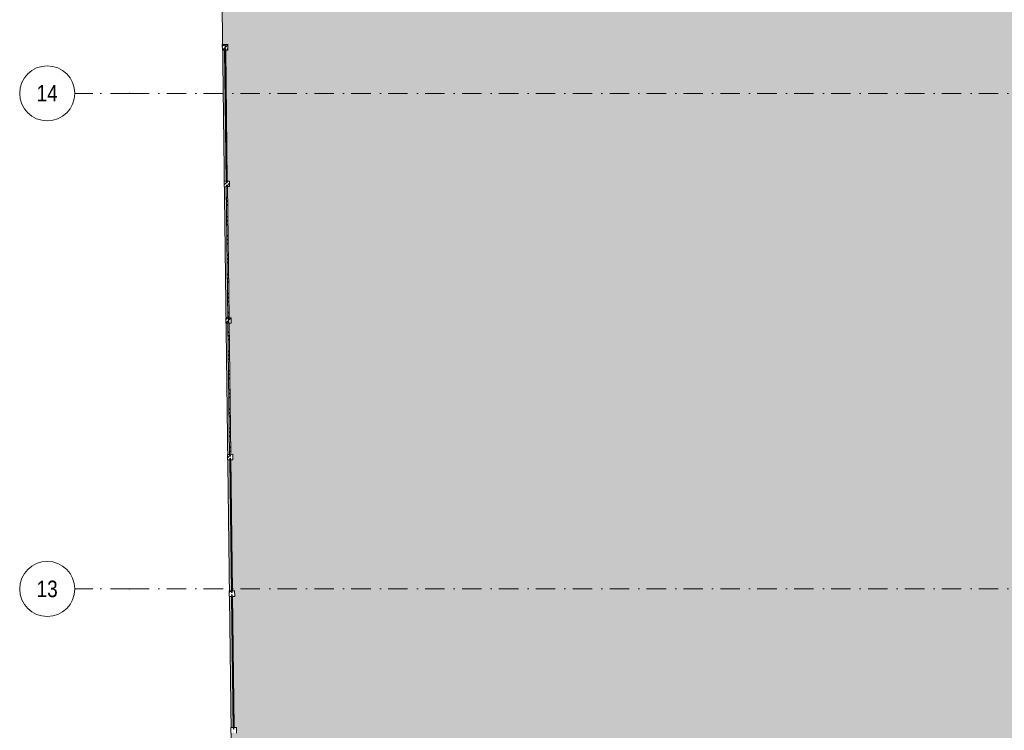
# Model space of a CAD drawing. Header units: millimetres. Extents: x -59761 to 112741, y -57975 to 46221.
# Tile 58 of 256: x -59761 to -41879, y 6434 to 19337. Entities that reach past the tile are written whole.
import ezdxf

# ---------------------------------------------------------------- set-up
doc = ezdxf.new("R2010")
doc.units = ezdxf.units.MM
doc.linetypes.add('Wipeout_Contour', pattern=[1000, 0, -1000])
doc.linetypes.add('Штрихпунктирная', pattern=[670.277762, 352.777767, -176.388884, 0, -141.111112])
for name, color, linetype in [('2D - Зонирования', 7, 'Continuous'), ('Местность - Граница участка', 7, 'Continuous'), ('Местность - Забор', 7, 'Continuous'), ('Элемент Модели - Оси', 2, 'Continuous')]:
    doc.layers.add(name, color=color, linetype=linetype)
doc.styles.add('СГЕНЕРИР_СТИЛЬ_6', font='ARIALN.TTF')
doc.linetypes.add('С Квадратами', pattern='A,0,[6,АР 2 Архитектурные решения dwg1.Shx,S=15.679009,R=0,X=0,Y=0],-1975.555086,0', length=1975.555086)
pattern_1 = [(45, (-45000, -54000), (-176.7767, 176.7767), []), (45, (-45035.36, -53964.64), (-176.7767, 176.7767), []), (45, (-45070.7, -53929.3), (-176.7767, 176.7767), [])]

msp = doc.modelspace()

# ---------------------------------------------------------------- hatches: boundary and pattern name
at = {"layer": '2D - Зонирования', "linetype": 'Continuous', "lineweight": 0}
msp.add_hatch(color=255, dxfattribs=at).paths.add_polyline_path([(-55347.43, -39762.31), (-18842.26, -39151.01), (-18943.58, -38206.96), (-9054.66, -37740.31), (-9597.52, -8195.44), (-17586.84, -8062.63), (-17806.12, 16976.59), (-56422.34, 46220.98), (-56249.55, 32660.99)])

# ---------------------------------------------------------------- linework, layer by layer
at = {"layer": '2D - Зонирования', "color": 7, "linetype": 'Continuous', "lineweight": 15, "flags": 128}
msp.add_lwpolyline([(-55347.43, -39762.31), (-18842.26, -39151.01), (-18943.58, -38206.96), (-9054.66, -37740.31), (-9597.52, -8195.44), (-17586.84, -8062.63), (-17806.12, 16976.59), (-56422.34, 46220.98), (-56249.55, 32660.99)], close=True, dxfattribs=at)
at = {"layer": 'Местность - Граница участка', "color": 7, "linetype": 'С Квадратами', "lineweight": 0}
msp.add_lwpolyline([(-55347.43, -39762.31), (-18842.26, -39151.01), (-18943.58, -38206.96), (-9054.66, -37740.31), (-9597.52, -8195.44), (-17586.84, -8062.63), (-17806.12, 16976.59), (-56422.34, 46220.98), (-56249.55, 32660.99)], close=True, dxfattribs=at)
at = {"layer": 'Элемент Модели - Оси', "color": 7, "linetype": 'Штрихпунктирная', "lineweight": 15}
for p, q in [((-57760.58, 18000), (-58760.58, 18000)), ((-57760.58, 18000), (110650, 18000)), ((-57760.58, 9000), (-58760.58, 9000)), ((-57760.58, 9000), (110650, 9000))]:
    msp.add_line(p, q, dxfattribs=at)
at = {"layer": 'Элемент Модели - Оси', "color": 7, "linetype": 'Continuous', "lineweight": 15}
for centre in [(-59260.58, 18000), (-59260.58, 9000)]:
    msp.add_circle(centre, 500, dxfattribs=at)
at = {"layer": 'Элемент Модели - Оси', "color": 7, "linetype": 'Штрихпунктирная', "lineweight": 15}
for p in [(-57760.58, 18000), (-57760.58, 18000), (-57760.58, 9000), (-57760.58, 9000)]:
    msp.add_point(p, dxfattribs=at)

# ---------------------------------------------------------------- texts
at = {"layer": 'Элемент Модели - Оси', "color": 7, "lineweight": 15, "char_height": 300, "attachment_point": 4, "style": 'СГЕНЕРИР_СТИЛЬ_6'}
for s, insert in [('\\A1;{\\pql;\\pt0;\\fArial Narrow|b0|i0|c204|p34;14}', (-59452.58, 18002.26)), ('\\A1;{\\pql;\\pt0;\\fArial Narrow|b0|i0|c204|p34;13}', (-59452.58, 8999.61))]:
    msp.add_mtext(s, dxfattribs=dict(at, insert=insert))

# ---------------------------------------------------------------- next in the draw order: wipeouts: each hides what was drawn before it
at = {"color": 254, "linetype": 'Wipeout_Contour', "lineweight": 0, "ltscale": 29000107.42136499}
msp.add_wipeout([(-56039.73, 18785.63), (-56009.96, 16405.19), (-56004.96, 16405.25), (-56004.58, 16375.26), (-55994.58, 16375.38), (-55994.96, 16405.38), (-55989.96, 16405.44), (-56019.73, 18785.88), (-56024.73, 18785.82), (-56025.11, 18815.81), (-56035.11, 18815.69), (-56034.73, 18785.69)], dxfattribs=at).dxf.layer = 'Местность - Забор'

# ---------------------------------------------------------------- next in the draw order: wipeouts: each hides what was drawn before it
at = {"color": 254, "linetype": 'Wipeout_Contour', "lineweight": 0, "ltscale": 29003804.13676298}
msp.add_wipeout([(-56008.71, 16305.2), (-55978.93, 13924.76), (-55973.93, 13924.83), (-55973.56, 13894.83), (-55963.56, 13894.95), (-55963.93, 13924.95), (-55958.93, 13925.01), (-55988.71, 16305.45), (-55993.71, 16305.39), (-55994.08, 16335.39), (-56004.08, 16335.26), (-56003.71, 16305.26)], dxfattribs=at).dxf.layer = 'Местность - Забор'

# ---------------------------------------------------------------- next in the draw order: linework, layer by layer
at = {"layer": 'Местность - Забор', "color": 7, "linetype": 'Continuous', "lineweight": 15, "flags": 128}
for points in [[(-56039.73, 18785.63), (-56009.96, 16405.19)], [(-56019.73, 18785.88), (-55989.96, 16405.44)]]:
    msp.add_lwpolyline(points, dxfattribs=at)

# ---------------------------------------------------------------- next in the draw order: wipeouts: each hides what was drawn before it
at = {"color": 254, "linetype": 'Wipeout_Contour', "lineweight": 0, "ltscale": 29007530.92848201}
msp.add_wipeout([(-55977.68, 13824.77), (-55947.9, 11444.34), (-55942.91, 11444.4), (-55942.53, 11414.4), (-55932.53, 11414.53), (-55932.91, 11444.52), (-55927.91, 11444.59), (-55957.68, 13825.02), (-55962.68, 13824.96), (-55963.06, 13854.96), (-55973.06, 13854.83), (-55972.68, 13824.84)], dxfattribs=at).dxf.layer = 'Местность - Забор'

# ---------------------------------------------------------------- next in the draw order: linework, layer by layer
at = {"layer": 'Местность - Забор', "color": 7, "linetype": 'Continuous', "lineweight": 15, "flags": 128}
for points in [[(-56008.71, 16305.2), (-55978.93, 13924.76)], [(-55988.71, 16305.45), (-55958.93, 13925.01)]]:
    msp.add_lwpolyline(points, dxfattribs=at)

# ---------------------------------------------------------------- next in the draw order: wipeouts: each hides what was drawn before it
at = {"color": 254, "linetype": 'Wipeout_Contour', "lineweight": 0, "ltscale": 29011287.78466231}
msp.add_wipeout([(-55941.65, 11344.41), (-55946.65, 11344.35), (-55916.88, 8963.91), (-55911.88, 8963.97), (-55911.5, 8933.97), (-55901.5, 8934.1), (-55901.88, 8964.1), (-55896.88, 8964.16), (-55926.66, 11344.6), (-55931.66, 11344.53), (-55932.03, 11374.53), (-55942.03, 11374.41)], dxfattribs=at).dxf.layer = 'Местность - Забор'

# ---------------------------------------------------------------- next in the draw order: linework, layer by layer
at = {"layer": 'Местность - Забор', "color": 7, "linetype": 'Continuous', "lineweight": 15, "flags": 128}
for points in [[(-55977.68, 13824.77), (-55947.9, 11444.34)], [(-55957.68, 13825.02), (-55927.91, 11444.59)]]:
    msp.add_lwpolyline(points, dxfattribs=at)

# ---------------------------------------------------------------- next in the draw order: wipeouts: each hides what was drawn before it
at = {"color": 254, "linetype": 'Wipeout_Contour', "lineweight": 0, "ltscale": 29015074.69369728}
msp.add_wipeout([(-55910.63, 8863.98), (-55915.63, 8863.92), (-55885.85, 6483.48), (-55880.85, 6483.54), (-55880.48, 6453.55), (-55870.48, 6453.67), (-55870.85, 6483.67), (-55865.85, 6483.73), (-55895.63, 8864.17), (-55900.63, 8864.11), (-55901, 8894.1), (-55911, 8893.98)], dxfattribs=at).dxf.layer = 'Местность - Забор'

# ---------------------------------------------------------------- next in the draw order: linework, layer by layer
at = {"layer": 'Местность - Забор', "color": 7, "linetype": 'Continuous', "lineweight": 15, "flags": 128}
for points in [[(-55946.65, 11344.35), (-55916.88, 8963.91)], [(-55926.66, 11344.6), (-55896.88, 8964.16)], [(-55915.63, 8863.92), (-55885.85, 6483.48)], [(-55895.63, 8864.17), (-55865.85, 6483.73)]]:
    msp.add_lwpolyline(points, dxfattribs=at)

# ---------------------------------------------------------------- next in the draw order: wipeouts: each hides what was drawn before it
at = {"color": 254, "linetype": 'Wipeout_Contour', "lineweight": 0, "ltscale": 9671691.603144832}
msp.add_wipeout([(-55896.01, 8894.17), (-55916, 8893.92), (-55885.48, 6453.48), (-55865.48, 6453.73)], dxfattribs=at).dxf.layer = 'Местность - Забор'

# ---------------------------------------------------------------- next in the draw order: hatches: boundary and pattern name
at = {"layer": 'Местность - Забор', "linetype": 'Continuous', "lineweight": 5}
h = msp.add_hatch(dxfattribs=at)
h.set_pattern_fill('АЛЮМИНИЙ_000D', style=0, pattern_type=2)
h.set_pattern_definition(pattern_1)
h.paths.add_polyline_path([(-55896.01, 8894.17), (-55916, 8893.92), (-55885.48, 6453.48), (-55865.48, 6453.73)])

# ---------------------------------------------------------------- next in the draw order: linework, layer by layer
at = {"layer": 'Местность - Забор', "color": 7, "linetype": 'Continuous', "lineweight": 15, "flags": 128}
msp.add_lwpolyline([(-55896.01, 8894.17), (-55916, 8893.92), (-55885.48, 6453.48), (-55865.48, 6453.73)], close=True, dxfattribs=at)

# ---------------------------------------------------------------- next in the draw order: wipeouts: each hides what was drawn before it
at = {"color": 254, "linetype": 'Wipeout_Contour', "lineweight": 0, "ltscale": 9670429.300118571}
msp.add_wipeout([(-55927.03, 11374.59), (-55947.03, 11374.34), (-55916.5, 8933.91), (-55896.51, 8934.16)], dxfattribs=at).dxf.layer = 'Местность - Забор'
at = {"color": 254, "linetype": 'Wipeout_Contour', "lineweight": 0, "ltscale": 29016975.90017409}
msp.add_wipeout([(-55879.98, 6413.55), (-55869.98, 6413.68), (-55869.6, 6383.68), (-55824.61, 6384.24), (-55825.86, 6484.23), (-55870.85, 6483.67), (-55870.48, 6453.67), (-55880.48, 6453.55), (-55880.85, 6483.54), (-55925.85, 6482.98), (-55924.6, 6382.99), (-55879.6, 6383.55)], dxfattribs=at).dxf.layer = 'Местность - Забор'

# ---------------------------------------------------------------- next in the draw order: hatches: boundary and pattern name
at = {"layer": 'Местность - Забор', "linetype": 'Continuous', "lineweight": 5}
h = msp.add_hatch(dxfattribs=at)
h.set_pattern_fill('АЛЮМИНИЙ_000D', style=0, pattern_type=2)
h.set_pattern_definition(pattern_1)
h.paths.add_polyline_path([(-55927.03, 11374.59), (-55947.03, 11374.34), (-55916.5, 8933.91), (-55896.51, 8934.16)])

# ---------------------------------------------------------------- next in the draw order: linework, layer by layer
at = {"layer": 'Местность - Забор', "color": 7, "linetype": 'Continuous', "lineweight": 15}
for p, q in [((-55880.85, 6483.54), (-55925.85, 6482.98)), ((-55925.85, 6482.98), (-55924.6, 6382.99)), ((-55880.85, 6483.54), (-55880.48, 6453.55)), ((-55870.48, 6453.67), (-55880.48, 6453.55)), ((-55825.86, 6484.23), (-55870.85, 6483.67)), ((-55870.85, 6483.67), (-55870.48, 6453.67)), ((-55825.86, 6484.23), (-55824.61, 6384.24))]:
    msp.add_line(p, q, dxfattribs=at)
at = {"layer": 'Местность - Забор', "color": 7, "linetype": 'Continuous', "lineweight": 15, "flags": 128}
msp.add_lwpolyline([(-55927.03, 11374.59), (-55947.03, 11374.34), (-55916.5, 8933.91), (-55896.51, 8934.16)], close=True, dxfattribs=at)

# ---------------------------------------------------------------- next in the draw order: wipeouts: each hides what was drawn before it
at = {"color": 254, "linetype": 'Wipeout_Contour', "lineweight": 0, "ltscale": 9669177.01473434}
msp.add_wipeout([(-55958.06, 13855.02), (-55978.05, 13854.77), (-55947.53, 11414.34), (-55927.53, 11414.59)], dxfattribs=at).dxf.layer = 'Местность - Забор'
at = {"color": 254, "linetype": 'Wipeout_Contour', "lineweight": 0, "ltscale": 29013173.96761235}
msp.add_wipeout([(-55911, 8893.98), (-55901, 8894.1), (-55900.63, 8864.11), (-55855.63, 8864.67), (-55856.88, 8964.66), (-55901.88, 8964.1), (-55901.5, 8934.1), (-55911.5, 8933.97), (-55911.88, 8963.97), (-55956.88, 8963.41), (-55955.63, 8863.42), (-55910.63, 8863.98)], dxfattribs=at).dxf.layer = 'Местность - Забор'

# ---------------------------------------------------------------- next in the draw order: hatches: boundary and pattern name
at = {"layer": 'Местность - Забор', "linetype": 'Continuous', "lineweight": 5}
h = msp.add_hatch(dxfattribs=at)
h.set_pattern_fill('АЛЮМИНИЙ_000D', style=0, pattern_type=2)
h.set_pattern_definition(pattern_1)
h.paths.add_polyline_path([(-55958.06, 13855.02), (-55978.05, 13854.77), (-55947.53, 11414.34), (-55927.53, 11414.59)])
h = msp.add_hatch(dxfattribs=at)
h.set_pattern_fill('АЛЮМИНИЙ_000D', style=0, pattern_type=2)
h.set_pattern_definition(pattern_1)
h.paths.add_polyline_path([(-55911, 8893.98), (-55901, 8894.1), (-55900.63, 8864.11), (-55855.63, 8864.67), (-55856.88, 8964.66), (-55901.88, 8964.1), (-55901.5, 8934.1), (-55911.5, 8933.97), (-55911.88, 8963.97), (-55956.88, 8963.41), (-55955.63, 8863.42), (-55910.63, 8863.98)])

# ---------------------------------------------------------------- next in the draw order: linework, layer by layer
at = {"layer": 'Местность - Забор', "color": 7, "linetype": 'Continuous', "lineweight": 15}
for p, q in [((-55911.88, 8963.97), (-55956.88, 8963.41)), ((-55956.88, 8963.41), (-55955.63, 8863.42)), ((-55911.88, 8963.97), (-55911.5, 8933.97)), ((-55856.88, 8964.66), (-55901.88, 8964.1)), ((-55901.88, 8964.1), (-55901.5, 8934.1)), ((-55856.88, 8964.66), (-55855.63, 8864.67)), ((-55910.63, 8863.98), (-55955.63, 8863.42)), ((-55901.5, 8934.1), (-55911.5, 8933.97)), ((-55901, 8894.1), (-55911, 8893.98)), ((-55911, 8893.98), (-55910.63, 8863.98)), ((-55901, 8894.1), (-55900.63, 8864.11)), ((-55855.63, 8864.67), (-55900.63, 8864.11))]:
    msp.add_line(p, q, dxfattribs=at)
at = {"layer": 'Местность - Забор', "color": 7, "linetype": 'Continuous', "lineweight": 15, "flags": 128}
msp.add_lwpolyline([(-55958.06, 13855.02), (-55978.05, 13854.77), (-55947.53, 11414.34), (-55927.53, 11414.59)], close=True, dxfattribs=at)

# ---------------------------------------------------------------- next in the draw order: wipeouts: each hides what was drawn before it
at = {"color": 254, "linetype": 'Wipeout_Contour', "lineweight": 0, "ltscale": 9667934.750884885}
msp.add_wipeout([(-55989.08, 16335.45), (-56009.08, 16335.2), (-55978.56, 13894.77), (-55958.56, 13895.02)], dxfattribs=at).dxf.layer = 'Местность - Забор'
at = {"color": 254, "linetype": 'Wipeout_Contour', "lineweight": 0, "ltscale": 29009402.08211538}
msp.add_wipeout([(-55942.03, 11374.41), (-55932.03, 11374.53), (-55931.66, 11344.53), (-55886.66, 11345.1), (-55887.91, 11445.09), (-55932.91, 11444.52), (-55932.53, 11414.53), (-55942.53, 11414.4), (-55942.91, 11444.4), (-55987.9, 11443.84), (-55986.65, 11343.84), (-55941.65, 11344.41)], dxfattribs=at).dxf.layer = 'Местность - Забор'

# ---------------------------------------------------------------- next in the draw order: hatches: boundary and pattern name
at = {"layer": 'Местность - Забор', "linetype": 'Continuous', "lineweight": 5}
h = msp.add_hatch(dxfattribs=at)
h.set_pattern_fill('АЛЮМИНИЙ_000D', style=0, pattern_type=2)
h.set_pattern_definition(pattern_1)
h.paths.add_polyline_path([(-55989.08, 16335.45), (-56009.08, 16335.2), (-55978.56, 13894.77), (-55958.56, 13895.02)])
h = msp.add_hatch(dxfattribs=at)
h.set_pattern_fill('АЛЮМИНИЙ_000D', style=0, pattern_type=2)
h.set_pattern_definition(pattern_1)
h.paths.add_polyline_path([(-55942.03, 11374.41), (-55932.03, 11374.53), (-55931.66, 11344.53), (-55886.66, 11345.1), (-55887.91, 11445.09), (-55932.91, 11444.52), (-55932.53, 11414.53), (-55942.53, 11414.4), (-55942.91, 11444.4), (-55987.9, 11443.84), (-55986.65, 11343.84), (-55941.65, 11344.41)])

# ---------------------------------------------------------------- next in the draw order: linework, layer by layer
at = {"layer": 'Местность - Забор', "color": 7, "linetype": 'Continuous', "lineweight": 15}
for p, q in [((-55887.91, 11445.09), (-55932.91, 11444.52)), ((-55932.91, 11444.52), (-55932.53, 11414.53)), ((-55887.91, 11445.09), (-55886.66, 11345.1)), ((-55942.91, 11444.4), (-55987.9, 11443.84)), ((-55987.9, 11443.84), (-55986.65, 11343.84)), ((-55941.65, 11344.41), (-55986.65, 11343.84)), ((-55942.91, 11444.4), (-55942.53, 11414.4)), ((-55932.53, 11414.53), (-55942.53, 11414.4)), ((-55932.03, 11374.53), (-55942.03, 11374.41)), ((-55942.03, 11374.41), (-55941.65, 11344.41)), ((-55932.03, 11374.53), (-55931.66, 11344.53)), ((-55886.66, 11345.1), (-55931.66, 11344.53))]:
    msp.add_line(p, q, dxfattribs=at)
at = {"layer": 'Местность - Забор', "color": 7, "linetype": 'Continuous', "lineweight": 15, "flags": 128}
msp.add_lwpolyline([(-55989.08, 16335.45), (-56009.08, 16335.2), (-55978.56, 13894.77), (-55958.56, 13895.02)], close=True, dxfattribs=at)

# ---------------------------------------------------------------- next in the draw order: wipeouts: each hides what was drawn before it
at = {"color": 254, "linetype": 'Wipeout_Contour', "lineweight": 0, "ltscale": 9666702.512433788}
msp.add_wipeout([(-56020.11, 18815.88), (-56040.11, 18815.63), (-56009.58, 16375.19), (-55989.58, 16375.44)], dxfattribs=at).dxf.layer = 'Местность - Забор'
at = {"color": 254, "linetype": 'Wipeout_Contour', "lineweight": 0, "ltscale": 29005660.25540512}
msp.add_wipeout([(-55973.06, 13854.83), (-55963.06, 13854.96), (-55962.68, 13824.96), (-55917.68, 13825.52), (-55918.94, 13925.52), (-55963.93, 13924.95), (-55963.56, 13894.95), (-55973.56, 13894.83), (-55973.93, 13924.83), (-56018.93, 13924.26), (-56017.68, 13824.27), (-55972.68, 13824.84)], dxfattribs=at).dxf.layer = 'Местность - Забор'

# ---------------------------------------------------------------- next in the draw order: hatches: boundary and pattern name
at = {"layer": 'Местность - Забор', "linetype": 'Continuous', "lineweight": 5}
h = msp.add_hatch(dxfattribs=at)
h.set_pattern_fill('АЛЮМИНИЙ_000D', style=0, pattern_type=2)
h.set_pattern_definition(pattern_1)
h.paths.add_polyline_path([(-56020.11, 18815.88), (-56040.11, 18815.63), (-56009.58, 16375.19), (-55989.58, 16375.44)])
h = msp.add_hatch(dxfattribs=at)
h.set_pattern_fill('АЛЮМИНИЙ_000D', style=0, pattern_type=2)
h.set_pattern_definition(pattern_1)
h.paths.add_polyline_path([(-55973.06, 13854.83), (-55963.06, 13854.96), (-55962.68, 13824.96), (-55917.68, 13825.52), (-55918.94, 13925.52), (-55963.93, 13924.95), (-55963.56, 13894.95), (-55973.56, 13894.83), (-55973.93, 13924.83), (-56018.93, 13924.26), (-56017.68, 13824.27), (-55972.68, 13824.84)])

# ---------------------------------------------------------------- next in the draw order: linework, layer by layer
at = {"layer": 'Местность - Забор', "color": 7, "linetype": 'Continuous', "lineweight": 15}
for p, q in [((-55973.93, 13924.83), (-56018.93, 13924.26)), ((-56018.93, 13924.26), (-56017.68, 13824.27)), ((-55972.68, 13824.84), (-56017.68, 13824.27)), ((-55973.93, 13924.83), (-55973.56, 13894.83)), ((-55963.56, 13894.95), (-55973.56, 13894.83)), ((-55963.06, 13854.96), (-55973.06, 13854.83)), ((-55973.06, 13854.83), (-55972.68, 13824.84)), ((-55918.94, 13925.52), (-55963.93, 13924.95)), ((-55963.93, 13924.95), (-55963.56, 13894.95)), ((-55963.06, 13854.96), (-55962.68, 13824.96)), ((-55917.68, 13825.52), (-55962.68, 13824.96)), ((-55918.94, 13925.52), (-55917.68, 13825.52))]:
    msp.add_line(p, q, dxfattribs=at)
at = {"layer": 'Местность - Забор', "color": 7, "linetype": 'Continuous', "lineweight": 15, "flags": 128}
msp.add_lwpolyline([(-56020.11, 18815.88), (-56040.11, 18815.63), (-56009.58, 16375.19), (-55989.58, 16375.44)], close=True, dxfattribs=at)

# ---------------------------------------------------------------- next in the draw order: wipeouts: each hides what was drawn before it
at = {"color": 254, "linetype": 'Wipeout_Contour', "lineweight": 0, "ltscale": 28998266.82479525}
msp.add_wipeout([(-56035.61, 18855.68), (-56035.98, 18885.68), (-56080.98, 18885.12), (-56079.73, 18785.13), (-56034.73, 18785.69), (-56035.11, 18815.69), (-56025.11, 18815.81), (-56024.73, 18785.82), (-55979.74, 18786.38), (-55980.99, 18886.37), (-56025.98, 18885.81), (-56025.61, 18855.81)], dxfattribs=at).dxf.layer = 'Местность - Забор'
at = {"color": 254, "linetype": 'Wipeout_Contour', "lineweight": 0, "ltscale": 29001948.49911608}
msp.add_wipeout([(-56004.08, 16335.26), (-55994.08, 16335.39), (-55993.71, 16305.39), (-55948.71, 16305.95), (-55949.96, 16405.94), (-55994.96, 16405.38), (-55994.58, 16375.38), (-56004.58, 16375.26), (-56004.96, 16405.25), (-56049.95, 16404.69), (-56048.7, 16304.7), (-56003.71, 16305.26)], dxfattribs=at).dxf.layer = 'Местность - Забор'

# ---------------------------------------------------------------- next in the draw order: hatches: boundary and pattern name
at = {"layer": 'Местность - Забор', "linetype": 'Continuous', "lineweight": 5}
h = msp.add_hatch(dxfattribs=at)
h.set_pattern_fill('АЛЮМИНИЙ_000D', style=0, pattern_type=2)
h.set_pattern_definition(pattern_1)
h.paths.add_polyline_path([(-56035.61, 18855.68), (-56035.98, 18885.68), (-56080.98, 18885.12), (-56079.73, 18785.13), (-56034.73, 18785.69), (-56035.11, 18815.69), (-56025.11, 18815.81), (-56024.73, 18785.82), (-55979.74, 18786.38), (-55980.99, 18886.37), (-56025.98, 18885.81), (-56025.61, 18855.81)])
h = msp.add_hatch(dxfattribs=at)
h.set_pattern_fill('АЛЮМИНИЙ_000D', style=0, pattern_type=2)
h.set_pattern_definition(pattern_1)
h.paths.add_polyline_path([(-56004.08, 16335.26), (-55994.08, 16335.39), (-55993.71, 16305.39), (-55948.71, 16305.95), (-55949.96, 16405.94), (-55994.96, 16405.38), (-55994.58, 16375.38), (-56004.58, 16375.26), (-56004.96, 16405.25), (-56049.95, 16404.69), (-56048.7, 16304.7), (-56003.71, 16305.26)])

# ---------------------------------------------------------------- next in the draw order: linework, layer by layer
at = {"layer": 'Местность - Забор', "color": 7, "linetype": 'Continuous', "lineweight": 15}
for p, q in [((-56035.98, 18885.68), (-56080.98, 18885.12)), ((-56080.98, 18885.12), (-56079.73, 18785.13)), ((-56034.73, 18785.69), (-56079.73, 18785.13)), ((-56035.98, 18885.68), (-56035.61, 18855.68)), ((-56025.61, 18855.81), (-56035.61, 18855.68)), ((-56025.11, 18815.81), (-56035.11, 18815.69)), ((-56035.11, 18815.69), (-56034.73, 18785.69)), ((-55980.99, 18886.37), (-56025.98, 18885.81)), ((-56025.98, 18885.81), (-56025.61, 18855.81)), ((-56025.11, 18815.81), (-56024.73, 18785.82)), ((-55979.74, 18786.38), (-56024.73, 18785.82)), ((-55980.99, 18886.37), (-55979.74, 18786.38)), ((-56004.96, 16405.25), (-56049.95, 16404.69)), ((-56049.95, 16404.69), (-56048.7, 16304.7)), ((-56003.71, 16305.26), (-56048.7, 16304.7)), ((-56004.96, 16405.25), (-56004.58, 16375.26)), ((-55994.58, 16375.38), (-56004.58, 16375.26)), ((-55994.08, 16335.39), (-56004.08, 16335.26)), ((-56004.08, 16335.26), (-56003.71, 16305.26)), ((-55949.96, 16405.94), (-55994.96, 16405.38)), ((-55994.96, 16405.38), (-55994.58, 16375.38)), ((-55994.08, 16335.39), (-55993.71, 16305.39)), ((-55948.71, 16305.95), (-55993.71, 16305.39)), ((-55949.96, 16405.94), (-55948.71, 16305.95))]:
    msp.add_line(p, q, dxfattribs=at)

doc.saveas('drawing.dxf')
